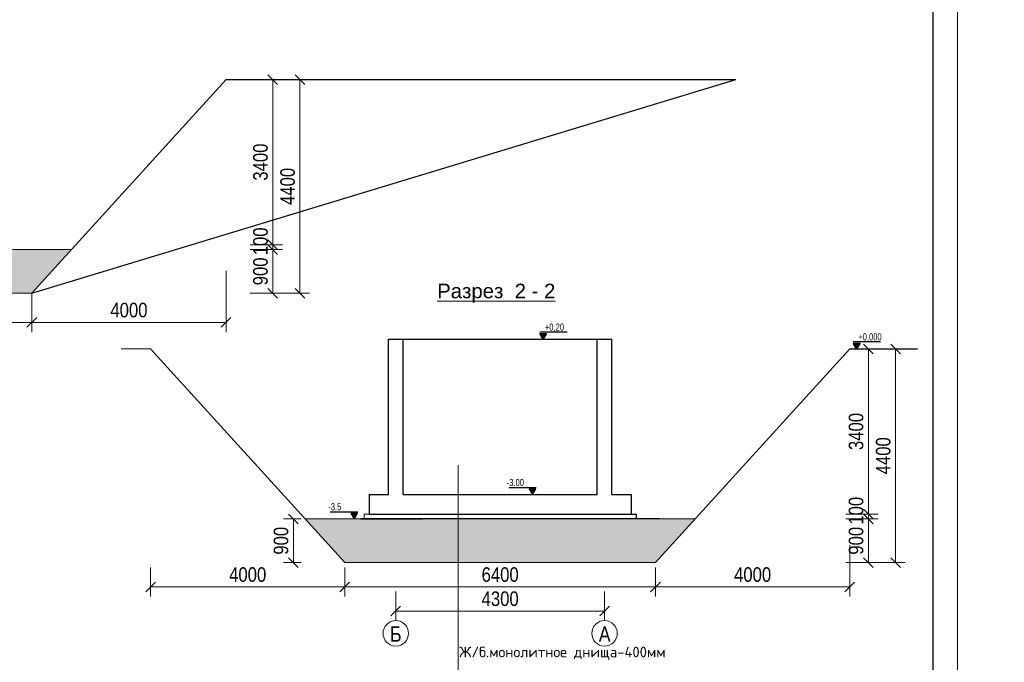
# Model space of a CAD drawing. Extents: x -764262 to 2885205, y 359641 to 616597.
# Tile 76 of 97: x 660743 to 681023, y 459875 to 473108. Entities that reach past the tile are written whole.
import ezdxf

# ---------------------------------------------------------------- set-up
doc = ezdxf.new("R2010")
doc.units = 0
doc.header["$LTSCALE"] = 50
doc.header["$MEASUREMENT"] = 0
doc.layers.get('0').update_dxf_attribs({"linetype": 'CONTINUOUS', "lineweight": 15})
doc.layers.get('DEFPOINTS').update_dxf_attribs({"linetype": 'CONTINUOUS'})
for name, color, linetype, lineweight in [('.', 7, 'CONTINUOUS', 15), ('DUVAR', 7, 'CONTINUOUS', 25), ('GROBETON', 22, 'CONTINUOUS', 30), ('kcd_tx', 7, 'CONTINUOUS', 15), ('M-KOT', 222, 'CONTINUOUS', 13), ('YAZI', 7, 'CONTINUOUS', 5)]:
    doc.layers.add(name, color=color, linetype=linetype, lineweight=lineweight)
doc.layers.add('2D - Общий_Ном._пера__24', color=7, linetype='CONTINUOUS', lineweight=18, true_color=0xd90005)
for name, color, linetype in [('KOT', 1, 'CONTINUOUS'), ('PDF _PDF _0', 7, 'CONTINUOUS'), ('PDF _Текст', 7, 'CONTINUOUS'), ('РУССКИЙ', 3, 'CONTINUOUS')]:
    doc.layers.add(name, color=color, linetype=linetype)
doc.styles.add('arial', font='ARIALN.TTF')
doc.styles.add('PDF ISOCPEUR', font='isocpeur.ttf')
doc.styles.add('ROMANS', font='tromans.shx')
doc.styles.add('Times New Romans', font='times.ttf', dxfattribs={"height": 300})
doc.dimstyles.new('Xikmatillo', dxfattribs={"dimtxt": 300, "dimasz": 200, "dimexe": 200, "dimexo": 0, "dimgap": 100, "dimtad": 1, "dimdec": 0, "dimtxsty": 'arial', "dimblk": 'OBLIQUE', "dimcen": 0, "dimclrd": 7, "dimclre": 7, "dimclrt": 7, "dimadec": 0, "dimazin": 0, "dimtfac": 1, "dimtdec": 0, "dimtmove": 1, "dimatfit": 3, "dimldrblk": 'OBLIQUE', "dimfxl": 200, "dimlwd": 13, "dimlwe": 13, "dimarcsym": 0})

# ---------------------------------------------------------------- blocks, each defined once
blk = doc.blocks.new('_OBLIQUE')
at = {"color": 0, "linetype": 'ByBlock'}
blk.add_line((-0.5, -0.5), (0.5, 0.5), dxfattribs=at)
blk = doc.blocks.new('*D662')
at = {"layer": 'DEFPOINTS', "color": 0, "transparency": 16777216}
for p in [(629593, 467475), (660993, 467475), (660993, 466874)]:
    blk.add_point(p, dxfattribs=at)
at = {"layer": 'kcd_tx', "color": 7, "lineweight": 13, "transparency": 16777216}
for p, q in [((629593, 467475), (629593, 466674)), ((660993, 467475), (660993, 466674)), ((629593, 466874), (660993, 466874))]:
    blk.add_line(p, q, dxfattribs=at)
at = {"layer": 'kcd_tx', "color": 7, "lineweight": 13, "transparency": 16777216, "xscale": 200, "yscale": 200, "zscale": 200, "rotation": 180}
blk.add_blockref('_OBLIQUE', (629593, 466874), dxfattribs=at)
at = {"layer": 'kcd_tx', "color": 7, "lineweight": 13, "transparency": 16777216, "xscale": 200, "yscale": 200, "zscale": 200}
blk.add_blockref('_OBLIQUE', (660993, 466874), dxfattribs=at)
at = {"layer": 'kcd_tx', "color": 7, "transparency": 16777216, "insert": (645293, 467127), "char_height": 300, "width": 941.68, "attachment_point": 5, "style": 'arial'}
blk.add_mtext('31400', dxfattribs=at)
blk = doc.blocks.new('*D663')
at = {"layer": 'DEFPOINTS', "color": 0, "transparency": 16777216}
for p in [(664993, 467934), (660993, 467475), (664993, 466874)]:
    blk.add_point(p, dxfattribs=at)
at = {"layer": 'kcd_tx', "color": 7, "lineweight": 13, "transparency": 16777216}
for p, q in [((664993, 467934), (664993, 466674)), ((660993, 467475), (660993, 466674)), ((660993, 466874), (664993, 466874))]:
    blk.add_line(p, q, dxfattribs=at)
at = {"layer": 'kcd_tx', "color": 7, "lineweight": 13, "transparency": 16777216, "xscale": 200, "yscale": 200, "zscale": 200, "rotation": 180}
blk.add_blockref('_OBLIQUE', (660993, 466874), dxfattribs=at)
at = {"layer": 'kcd_tx', "color": 7, "lineweight": 13, "transparency": 16777216, "xscale": 200, "yscale": 200, "zscale": 200}
blk.add_blockref('_OBLIQUE', (664993, 466874), dxfattribs=at)
at = {"layer": 'kcd_tx', "color": 7, "transparency": 16777216, "insert": (662993, 467127), "char_height": 300, "width": 750.54, "attachment_point": 5, "style": 'arial'}
blk.add_mtext('4000', dxfattribs=at)
blk = doc.blocks.new('KOT1')
at = {"layer": 'KOT'}
blk.add_hatch(color=256, dxfattribs=at).paths.add_polyline_path([(5.9, 10.2), (0, 0), (-5.9, 10.2)])
blk.add_line((42.1, 12.4), (-6.2, 12.4), dxfattribs=at)
blk.add_lwpolyline([(0, 0), (-5.9, 10.2), (5.9, 10.2)], close=True, dxfattribs=at)
at = {"style": 'ROMANS', "width": 0.8}
blk.add_attdef('MMMMMMMMM', (-0.6, 15.1), '', height=12.5, dxfattribs=at)
blk = doc.blocks.new('*D832')
at = {"color": 7, "lineweight": 13, "transparency": 16777216}
for p, q in [((672789, 461331), (672789, 460730)), ((668489, 461095), (668489, 460730)), ((668489, 460930), (672789, 460930))]:
    blk.add_line(p, q, dxfattribs=at)
at = {"layer": 'DEFPOINTS', "color": 0, "transparency": 16777216}
for p in [(672789, 461331), (668489, 461095), (672789, 460930)]:
    blk.add_point(p, dxfattribs=at)
at = {"color": 7, "lineweight": 13, "transparency": 16777216, "xscale": 200, "yscale": 200, "zscale": 200, "rotation": 180}
blk.add_blockref('_OBLIQUE', (668489, 460930), dxfattribs=at)
at = {"color": 7, "lineweight": 13, "transparency": 16777216, "xscale": 200, "yscale": 200, "zscale": 200}
blk.add_blockref('_OBLIQUE', (672789, 460930), dxfattribs=at)
at = {"color": 7, "lineweight": 0, "transparency": 16777216, "insert": (670639, 461183), "char_height": 300, "attachment_point": 5, "style": 'arial'}
blk.add_mtext('4300', dxfattribs=at)
blk = doc.blocks.new('*D833')
at = {"layer": 'DEFPOINTS', "color": 0, "transparency": 16777216}
for p in [(663439, 461828), (667439, 461828), (667439, 461427)]:
    blk.add_point(p, dxfattribs=at)
at = {"layer": 'kcd_tx', "color": 7, "lineweight": 13, "transparency": 16777216}
for p, q in [((663439, 461828), (663439, 461227)), ((667439, 461828), (667439, 461227)), ((663439, 461427), (667439, 461427))]:
    blk.add_line(p, q, dxfattribs=at)
at = {"layer": 'kcd_tx', "color": 7, "lineweight": 13, "transparency": 16777216, "xscale": 200, "yscale": 200, "zscale": 200, "rotation": 180}
blk.add_blockref('_OBLIQUE', (663439, 461427), dxfattribs=at)
at = {"layer": 'kcd_tx', "color": 7, "lineweight": 13, "transparency": 16777216, "xscale": 200, "yscale": 200, "zscale": 200}
blk.add_blockref('_OBLIQUE', (667439, 461427), dxfattribs=at)
at = {"layer": 'kcd_tx', "color": 7, "transparency": 16777216, "insert": (665439, 461680), "char_height": 300, "attachment_point": 5, "style": 'arial'}
blk.add_mtext('4000', dxfattribs=at)
blk = doc.blocks.new('*D834')
at = {"layer": 'DEFPOINTS', "color": 0, "transparency": 16777216}
for p in [(667439, 461828), (673839, 461828), (673839, 461427)]:
    blk.add_point(p, dxfattribs=at)
at = {"layer": 'kcd_tx', "color": 7, "lineweight": 13, "transparency": 16777216}
for p, q in [((667439, 461828), (667439, 461227)), ((673839, 461828), (673839, 461227)), ((667439, 461427), (673839, 461427))]:
    blk.add_line(p, q, dxfattribs=at)
at = {"layer": 'kcd_tx', "color": 7, "lineweight": 13, "transparency": 16777216, "xscale": 200, "yscale": 200, "zscale": 200, "rotation": 180}
blk.add_blockref('_OBLIQUE', (667439, 461427), dxfattribs=at)
at = {"layer": 'kcd_tx', "color": 7, "lineweight": 13, "transparency": 16777216, "xscale": 200, "yscale": 200, "zscale": 200}
blk.add_blockref('_OBLIQUE', (673839, 461427), dxfattribs=at)
at = {"layer": 'kcd_tx', "color": 7, "transparency": 16777216, "insert": (670639, 461680), "char_height": 300, "attachment_point": 5, "style": 'arial'}
blk.add_mtext('6400', dxfattribs=at)
blk = doc.blocks.new('*D835')
at = {"layer": 'DEFPOINTS', "color": 0, "transparency": 16777216}
for p in [(666380, 462828), (666539, 462828), (666539, 461928)]:
    blk.add_point(p, dxfattribs=at)
at = {"layer": 'kcd_tx', "color": 7, "lineweight": 13, "transparency": 16777216}
for p, q in [((666539, 462828), (666180, 462828)), ((666380, 461928), (666380, 462828)), ((666539, 461928), (666180, 461928))]:
    blk.add_line(p, q, dxfattribs=at)
at = {"layer": 'kcd_tx', "color": 7, "lineweight": 13, "transparency": 16777216, "xscale": 200, "yscale": 200, "zscale": 200}
for p, rotation in [((666380, 462828), 90), ((666380, 461928), 270)]:
    blk.add_blockref('_OBLIQUE', p, dxfattribs=dict(at, rotation=rotation))
at = {"layer": 'kcd_tx', "color": 7, "transparency": 16777216, "insert": (666127, 462378), "char_height": 300, "attachment_point": 5, "rotation": 90, "style": 'arial'}
blk.add_mtext('900', dxfattribs=at)
blk = doc.blocks.new('*D836')
at = {"layer": 'DEFPOINTS', "color": 0, "transparency": 16777216}
for p in [(677839, 462286), (673839, 461828), (677839, 461427)]:
    blk.add_point(p, dxfattribs=at)
at = {"layer": 'kcd_tx', "color": 7, "lineweight": 13, "transparency": 16777216}
for p, q in [((677839, 462286), (677839, 461227)), ((673839, 461828), (673839, 461227)), ((673839, 461427), (677839, 461427))]:
    blk.add_line(p, q, dxfattribs=at)
at = {"layer": 'kcd_tx', "color": 7, "lineweight": 13, "transparency": 16777216, "xscale": 200, "yscale": 200, "zscale": 200, "rotation": 180}
blk.add_blockref('_OBLIQUE', (673839, 461427), dxfattribs=at)
at = {"layer": 'kcd_tx', "color": 7, "lineweight": 13, "transparency": 16777216, "xscale": 200, "yscale": 200, "zscale": 200}
blk.add_blockref('_OBLIQUE', (677839, 461427), dxfattribs=at)
at = {"layer": 'kcd_tx', "color": 7, "transparency": 16777216, "insert": (675839, 461680), "char_height": 300, "attachment_point": 5, "style": 'arial'}
blk.add_mtext('4000', dxfattribs=at)
blk = doc.blocks.new('*D837')
at = {"layer": 'DEFPOINTS', "color": 0, "transparency": 16777216}
for p in [(678142, 466328), (678142, 461928), (678783, 461928)]:
    blk.add_point(p, dxfattribs=at)
at = {"layer": 'kcd_tx', "color": 7, "lineweight": 13, "transparency": 16777216}
for p, q in [((678142, 466328), (678983, 466328)), ((678783, 466328), (678783, 461928)), ((678142, 461928), (678983, 461928))]:
    blk.add_line(p, q, dxfattribs=at)
at = {"layer": 'kcd_tx', "color": 7, "lineweight": 13, "transparency": 16777216, "xscale": 200, "yscale": 200, "zscale": 200}
for p, rotation in [((678783, 466328), 90), ((678783, 461928), 270)]:
    blk.add_blockref('_OBLIQUE', p, dxfattribs=dict(at, rotation=rotation))
at = {"layer": 'kcd_tx', "color": 7, "transparency": 16777216, "insert": (678530, 464128), "char_height": 300, "attachment_point": 5, "rotation": 90, "style": 'arial'}
blk.add_mtext('4400', dxfattribs=at)
blk = doc.blocks.new('*D838')
at = {"layer": 'DEFPOINTS', "color": 0, "transparency": 16777216}
for p in [(677839, 466328), (678224, 466328), (677756, 462928)]:
    blk.add_point(p, dxfattribs=at)
at = {"layer": 'kcd_tx', "color": 7, "lineweight": 13, "transparency": 16777216}
for p, q in [((677839, 466328), (678424, 466328)), ((678224, 462928), (678224, 466328)), ((677756, 462928), (678424, 462928))]:
    blk.add_line(p, q, dxfattribs=at)
at = {"layer": 'kcd_tx', "color": 7, "lineweight": 13, "transparency": 16777216, "xscale": 200, "yscale": 200, "zscale": 200}
for p, rotation in [((678224, 466328), 90), ((678224, 462928), 270)]:
    blk.add_blockref('_OBLIQUE', p, dxfattribs=dict(at, rotation=rotation))
at = {"layer": 'kcd_tx', "color": 7, "transparency": 16777216, "insert": (677971, 464628), "char_height": 300, "attachment_point": 5, "rotation": 90, "style": 'arial'}
blk.add_mtext('3400', dxfattribs=at)
blk = doc.blocks.new('*D839')
at = {"layer": 'DEFPOINTS', "color": 0, "transparency": 16777216}
for p in [(677760, 462928), (677760, 462828), (678224, 462828)]:
    blk.add_point(p, dxfattribs=at)
at = {"layer": 'kcd_tx', "color": 7, "lineweight": 13, "transparency": 16777216}
for p, q in [((678224, 462928), (678224, 463128)), ((677760, 462928), (678424, 462928)), ((677760, 462828), (678424, 462828)), ((678224, 462928), (678224, 462828)), ((678224, 462828), (678224, 462628))]:
    blk.add_line(p, q, dxfattribs=at)
at = {"layer": 'kcd_tx', "color": 7, "lineweight": 13, "transparency": 16777216, "xscale": 200, "yscale": 200, "zscale": 200}
for p, rotation in [((678224, 462928), 270), ((678224, 462828), 90)]:
    blk.add_blockref('_OBLIQUE', p, dxfattribs=dict(at, rotation=rotation))
at = {"layer": 'kcd_tx', "color": 7, "transparency": 16777216, "insert": (677971, 462996), "char_height": 300, "attachment_point": 5, "rotation": 90, "style": 'arial'}
blk.add_mtext('100', dxfattribs=at)
blk = doc.blocks.new('*D840')
at = {"layer": 'DEFPOINTS', "color": 0, "transparency": 16777216}
for p in [(677760, 462828), (677760, 461928), (678224, 461928)]:
    blk.add_point(p, dxfattribs=at)
at = {"layer": 'kcd_tx', "color": 7, "lineweight": 13, "transparency": 16777216}
for p, q in [((677760, 462828), (678424, 462828)), ((678224, 462828), (678224, 461928)), ((677760, 461928), (678424, 461928))]:
    blk.add_line(p, q, dxfattribs=at)
at = {"layer": 'kcd_tx', "color": 7, "lineweight": 13, "transparency": 16777216, "xscale": 200, "yscale": 200, "zscale": 200}
for p, rotation in [((678224, 462828), 90), ((678224, 461928), 270)]:
    blk.add_blockref('_OBLIQUE', p, dxfattribs=dict(at, rotation=rotation))
at = {"layer": 'kcd_tx', "color": 7, "transparency": 16777216, "insert": (677971, 462378), "char_height": 300, "attachment_point": 5, "rotation": 90, "style": 'arial'}
blk.add_mtext('900', dxfattribs=at)
blk = doc.blocks.new('*D841')
at = {"layer": 'DEFPOINTS', "color": 0, "transparency": 16777216}
for p in [(665874, 471875), (665874, 467475), (666515, 467475)]:
    blk.add_point(p, dxfattribs=at)
at = {"layer": 'kcd_tx', "color": 7, "lineweight": 13, "transparency": 16777216}
for p, q in [((665874, 471875), (666715, 471875)), ((666515, 471875), (666515, 467475)), ((665874, 467475), (666715, 467475))]:
    blk.add_line(p, q, dxfattribs=at)
at = {"layer": 'kcd_tx', "color": 7, "lineweight": 13, "transparency": 16777216, "xscale": 200, "yscale": 200, "zscale": 200}
for p, rotation in [((666515, 471875), 90), ((666515, 467475), 270)]:
    blk.add_blockref('_OBLIQUE', p, dxfattribs=dict(at, rotation=rotation))
at = {"layer": 'kcd_tx', "color": 7, "transparency": 16777216, "insert": (666262, 469675), "char_height": 300, "attachment_point": 5, "rotation": 90, "style": 'arial'}
blk.add_mtext('4400', dxfattribs=at)
blk = doc.blocks.new('*D842')
at = {"layer": 'DEFPOINTS', "color": 0, "transparency": 16777216}
for p in [(665488, 471875), (665956, 471875), (665488, 468475)]:
    blk.add_point(p, dxfattribs=at)
at = {"layer": 'kcd_tx', "color": 7, "lineweight": 13, "transparency": 16777216}
for p, q in [((665488, 471875), (666156, 471875)), ((665956, 468475), (665956, 471875)), ((665488, 468475), (666156, 468475))]:
    blk.add_line(p, q, dxfattribs=at)
at = {"layer": 'kcd_tx', "color": 7, "lineweight": 13, "transparency": 16777216, "xscale": 200, "yscale": 200, "zscale": 200}
for p, rotation in [((665956, 471875), 90), ((665956, 468475), 270)]:
    blk.add_blockref('_OBLIQUE', p, dxfattribs=dict(at, rotation=rotation))
at = {"layer": 'kcd_tx', "color": 7, "transparency": 16777216, "insert": (665703, 470175), "char_height": 300, "attachment_point": 5, "rotation": 90, "style": 'arial'}
blk.add_mtext('3400', dxfattribs=at)
blk = doc.blocks.new('*D843')
at = {"layer": 'DEFPOINTS', "color": 0, "transparency": 16777216}
for p in [(665492, 468475), (665492, 468375), (665956, 468375)]:
    blk.add_point(p, dxfattribs=at)
at = {"layer": 'kcd_tx', "color": 7, "lineweight": 13, "transparency": 16777216}
for p, q in [((665956, 468475), (665956, 468675)), ((665492, 468475), (666156, 468475)), ((665492, 468375), (666156, 468375)), ((665956, 468475), (665956, 468375)), ((665956, 468375), (665956, 468175))]:
    blk.add_line(p, q, dxfattribs=at)
at = {"layer": 'kcd_tx', "color": 7, "lineweight": 13, "transparency": 16777216, "xscale": 200, "yscale": 200, "zscale": 200}
for p, rotation in [((665956, 468475), 270), ((665956, 468375), 90)]:
    blk.add_blockref('_OBLIQUE', p, dxfattribs=dict(at, rotation=rotation))
at = {"layer": 'kcd_tx', "color": 7, "transparency": 16777216, "insert": (665703, 468543), "char_height": 300, "attachment_point": 5, "rotation": 90, "style": 'arial'}
blk.add_mtext('100', dxfattribs=at)
blk = doc.blocks.new('*D844')
at = {"layer": 'DEFPOINTS', "color": 0, "transparency": 16777216}
for p in [(665492, 468375), (665492, 467475), (665956, 467475)]:
    blk.add_point(p, dxfattribs=at)
at = {"layer": 'kcd_tx', "color": 7, "lineweight": 13, "transparency": 16777216}
for p, q in [((665492, 468375), (666156, 468375)), ((665956, 468375), (665956, 467475)), ((665492, 467475), (666156, 467475))]:
    blk.add_line(p, q, dxfattribs=at)
at = {"layer": 'kcd_tx', "color": 7, "lineweight": 13, "transparency": 16777216, "xscale": 200, "yscale": 200, "zscale": 200}
for p, rotation in [((665956, 468375), 90), ((665956, 467475), 270)]:
    blk.add_blockref('_OBLIQUE', p, dxfattribs=dict(at, rotation=rotation))
at = {"layer": 'kcd_tx', "color": 7, "transparency": 16777216, "insert": (665703, 467925), "char_height": 300, "attachment_point": 5, "rotation": 90, "style": 'arial'}
blk.add_mtext('900', dxfattribs=at)

msp = doc.modelspace()

# ---------------------------------------------------------------- hatches: boundary and pattern name
at = {"layer": '.', "ltscale": 100}
h = msp.add_hatch(dxfattribs=at)
h.set_pattern_fill('GRAVEL', color=256, scale=15)
h.set_pattern_definition([(228.0127875, (-1907905.562, -1344931.41), (-3048.00000024, -3428.9999998), [51.258216, -5074.572546]), (184.969741, (-1907939.852, -1344969.509), (4571.99999819, 381.000021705), [87.96071, -8708.107334]), (132.5104471, (-1908027.482, -1344977.129), (3810.00000161, -4190.99999854), [62.02223, -6140.20842]), (267.273689, (-1908176.072, -1345072.379), (381.0000008, 7619.99999996), [80.10068, -7929.965614]), (292.8336542, (-1908179.882, -1345152.389), (-1905.00000016, 4571.99999993), [78.545055, -7775.97116]), (357.273689, (-1908149.402, -1345224.779), (-7619.99999996, 381.0000008), [80.10068, -7929.965614]), (37.69424047, (-1908069.392, -1345228.589), (-4952.99999978, -3810.000000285), [105.92905, -10486.967297]), (72.25532837, (-1907985.572, -1345163.819), (2667.00000072, 8381.99999977), [100.00793, -9900.78849]), (121.4295656, (-1907955.092, -1345068.569), (-3048.00000043, 4952.99999973), [80.37195, -7956.831855]), (175.2363583, (-1907997.002, -1344999.99), (4190.99999994, -381.00000066), [91.75699, -4496.090542]), (222.3974378, (-1908088.442, -1344992.369), (-4571.999999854, -4191.00000016), [118.66169, -11747.515877]), (138.8140748, (-1907798.882, -1345076.19), (-2666.99999984, 2286.0000002), [40.50068, -4009.584874]), (171.4692344, (-1907829.362, -1345049.519), (4953.00000013, -761.99999914), [77.052297, -7628.19585]), (225, (-1907905.56, -1345038.1), (-5e-14, -381), [53.8814, -484.933966]), (203.1985905, (-1907932.23, -1344992.37), (1905.00000005, 761.9999999), [29.0162, -2872.593355]), (291.8014095, (-1907958.9, -1345003.8), (-381.0000001, 1143), [41.034843, -2010.71295]), (30.9637565, (-1907943.66, -1345041.9), (1143, 762), [66.64795, -2154.944723]), (161.565051, (-1907886.51, -1345007.61), (762, -381), [48.19307, -1156.634718]), (16.3895403, (-1908179.882, -1345003.799), (3810, 1143), [67.5132, -6683.824]), (70.3461759, (-1908115.112, -1344984.75), (-1524.00000014, -4190.99999995), [56.63984, -5607.33235]), (293.1985905, (-1907886.51, -1344931.41), (-761.9999999, 1905.00000005), [58.032015, -2843.57754]), (343.6104597, (-1907863.652, -1344984.749), (-3810.00000008, 1142.99999973), [67.5132, -6683.824]), (339.4439548, (-1908179.88, -1345240.02), (-1905, 762), [65.10528, -3190.160147]), (294.7751406, (-1908118.922, -1345262.88), (-1905.00000227, 4190.99999897), [54.55082, -5400.539007]), (66.8014095, (-1907882.7, -1345312.41), (761.9999999, 1905.00000005), [58.032015, -2843.57754]), (17.3540246, (-1907859.842, -1345259.069), (-4952.9999999, -1524.00000032), [63.86741, -6322.856397]), (69.4439548, (-1908069.39, -1345312.41), (-762, -1905), [32.55264, -3222.712787]), (101.3099325, (-1907905.56, -1345312.41), (-381, 1524), [19.42719, -1923.299245]), (165.9637565, (-1907909.37, -1345293.36), (1143, -381), [78.545055, -1492.35819]), (186.00900596, (-1907985.572, -1345274.309), (3809.99999998, 381.0000002), [72.79005, -7206.20473]), (303.6900675, (-1907943.66, -1345076.19), (-381, 762), [54.94858, -1318.766454]), (353.1572266, (-1907913.182, -1345121.909), (6477.00000004, -761.99999966), [95.933514, -9497.40136]), (60.9453959, (-1907817.932, -1345133.34), (-1524.00000004, -2666.99999998), [39.226236, -3883.40885]), (90, (-1907798.9, -1345099.05), (-381, 381), [22.86, -358.14]), (120.2564372, (-1907993.192, -1345262.88), (1523.99999981, -2667.0000001), [52.930044, -5240.091116]), (48.0127875, (-1908019.862, -1345217.16), (3048.00000025, 3428.99999978), [102.51643, -5023.31433]), (0, (-1907951.3, -1345140.96), (381, 381), [99.06, -281.94]), (325.3048465, (-1907852.222, -1345140.959), (3810.00000144, -2666.99999794), [60.241434, -5963.89751]), (254.0546041, (-1907802.69, -1345175.25), (-381, -1524), [55.47436, -2718.247506]), (207.64597536, (-1907817.932, -1345228.589), (-7239.00000027, -3809.999999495), [90.321765, -8941.869663]), (175.42607874, (-1907897.942, -1345270.499), (-4953, 381), [95.55442, -9459.87697])])
h.paths.add_polyline_path([(638947.812, 468074.764), (639047.812, 468074.764), (639047.812, 467974.764), (637237.992, 467974.764), (637237.992, 468074.764), (637337.992, 468074.764), (637337.992, 468374.764), (628774.72, 468374.764), (629592.902, 467474.764), (660992.902, 467474.764), (661811.05, 468374.764), (638947.812, 468374.764)])
h = msp.add_hatch(dxfattribs=at)
h.set_pattern_fill('GRAVEL', color=256, scale=15)
h.set_pattern_definition([(228.0127875, (-1853220.892, -1350478.48), (-3048.00000024, -3428.9999998), [51.258216, -5074.572546]), (184.969741, (-1853255.182, -1350516.58), (4571.99999819, 381.000021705), [87.96071, -8708.107334]), (132.5104471, (-1853342.812, -1350524.2), (3810.00000161, -4190.99999854), [62.02223, -6140.20842]), (267.273689, (-1853491.402, -1350619.45), (381.0000008, 7619.99999996), [80.10068, -7929.965614]), (292.8336542, (-1853495.212, -1350699.46), (-1905.00000016, 4571.99999993), [78.545055, -7775.97116]), (357.273689, (-1853464.732, -1350771.85), (-7619.99999996, 381.0000008), [80.10068, -7929.965614]), (37.69424047, (-1853384.722, -1350775.659), (-4952.99999978, -3810.000000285), [105.92905, -10486.967297]), (72.25532837, (-1853300.902, -1350710.89), (2667.00000072, 8381.99999977), [100.00793, -9900.78849]), (121.4295656, (-1853270.422, -1350615.64), (-3048.00000043, 4952.99999973), [80.37195, -7956.831855]), (175.2363583, (-1853312.332, -1350547.06), (4190.99999994, -381.00000066), [91.75699, -4496.090542]), (222.3974378, (-1853403.772, -1350539.439), (-4571.999999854, -4191.00000016), [118.66169, -11747.515877]), (138.8140748, (-1853114.212, -1350623.26), (-2666.99999984, 2286.0000002), [40.50068, -4009.584874]), (171.4692344, (-1853144.692, -1350596.59), (4953.00000013, -761.99999914), [77.052297, -7628.19585]), (225, (-1853220.9, -1350585.16), (-5e-14, -381), [53.8814, -484.933966]), (203.1985905, (-1853247.56, -1350539.44), (1905.00000005, 761.9999999), [29.0162, -2872.593355]), (291.8014095, (-1853274.23, -1350550.87), (-381, 1143), [41.034843, -2010.71295]), (30.9637565, (-1853258.99, -1350588.97), (1143, 762), [66.64795, -2154.944723]), (161.565051, (-1853201.84, -1350554.68), (762, -381), [48.19307, -1156.634718]), (16.3895403, (-1853495.212, -1350550.87), (3810, 1143), [67.5132, -6683.824]), (70.3461759, (-1853430.442, -1350531.82), (-1524.00000014, -4190.99999995), [56.63984, -5607.33235]), (293.1985905, (-1853201.84, -1350478.48), (-761.9999999, 1905.00000005), [58.032015, -2843.57754]), (343.6104597, (-1853178.982, -1350531.82), (-3810.00000008, 1142.99999973), [67.5132, -6683.824]), (339.4439548, (-1853495.21, -1350787.09), (-1905, 762), [65.10528, -3190.160147]), (294.7751406, (-1853434.252, -1350809.95), (-1905.00000227, 4190.99999897), [54.55082, -5400.539007]), (66.8014095, (-1853198.03, -1350859.48), (761.9999999, 1905.00000005), [58.032015, -2843.57754]), (17.3540246, (-1853175.172, -1350806.14), (-4952.9999999, -1524.00000032), [63.86741, -6322.856397]), (69.4439548, (-1853384.72, -1350859.48), (-762, -1905), [32.55264, -3222.712787]), (101.3099325, (-1853220.89, -1350859.48), (-381, 1524), [19.42719, -1923.299245]), (165.9637565, (-1853224.7, -1350840.43), (1143, -381), [78.545055, -1492.35819]), (186.00900596, (-1853300.902, -1350821.38), (3809.99999998, 381.0000002), [72.79005, -7206.20473]), (303.6900675, (-1853258.99, -1350623.26), (-381, 762), [54.94858, -1318.766454]), (353.1572266, (-1853228.512, -1350668.98), (6477.00000004, -761.99999966), [95.933514, -9497.40136]), (60.9453959, (-1853133.262, -1350680.41), (-1524.00000004, -2666.99999998), [39.226236, -3883.40885]), (90, (-1853114.2, -1350646.12), (-381, 381), [22.86, -358.14]), (120.2564372, (-1853308.522, -1350809.95), (1523.99999981, -2667.0000001), [52.930044, -5240.091116]), (48.0127875, (-1853335.192, -1350764.23), (3048.00000025, 3428.99999978), [102.51643, -5023.31433]), (0, (-1853266.6, -1350688.03), (381, 381), [99.06, -281.94]), (325.3048465, (-1853167.552, -1350688.03), (3810.00000144, -2666.99999794), [60.241434, -5963.89751]), (254.0546041, (-1853118.02, -1350722.32), (-381, -1524), [55.47436, -2718.247506]), (207.64597536, (-1853133.262, -1350775.66), (-7239.00000027, -3809.999999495), [90.321765, -8941.869663]), (175.42607874, (-1853213.272, -1350817.57), (-4953, 381), [95.55442, -9459.87697])])
edge = h.paths.add_edge_path()
edge.add_line((668690.585, 461939.456), (668690.585, 462827.693))
edge.add_line((668690.585, 462827.693), (666621.28, 462827.693))
edge.add_line((666621.28, 462827.693), (667439.462, 461927.693))
edge.add_line((667439.462, 461927.693), (668690.585, 461927.693))
h.paths.add_polyline_path([(673839.462, 461927.693), (674657.61, 462827.693), (668690.585, 462827.693), (668690.585, 461927.693)])

# ---------------------------------------------------------------- linework, layer by layer
at = {"lineweight": 30, "ltscale": 100}
msp.add_line((660992.902, 467474.764), (675492.532, 471874.764), dxfattribs=at)
for p, q in [((660592.902, 468374.764), (661811.05, 468374.764)), ((629742.902, 467474.764), (660992.902, 467474.764)), ((673839.462, 461927.693), (677839.298, 466327.693))]:
    msp.add_line(p, q)
at = {"color": 0}
for p, q in [((668489.462, 461330.555), (668489.462, 460733.397)), ((672789.462, 461330.555), (672789.462, 460733.397))]:
    msp.add_line(p, q, dxfattribs=at)
msp.add_lwpolyline([(620655.971, 452401.921), (680055.971, 452401.921), (680055.971, 494401.921), (620655.971, 494401.921)], close=True, dxfattribs=at)
at = {"color": 0, "lineweight": 30, "ltscale": 100}
msp.add_lwpolyline([(622655.971, 452901.921), (679555.971, 452901.921), (679555.971, 493901.921), (622655.971, 493901.921)], close=True, dxfattribs=at)
for points in [[(664992.738, 471874.764), (660992.902, 467474.764), (629592.902, 467474.764), (625592.902, 471874.764), (623378.627, 471874.764)], [(677839.298, 466327.693), (673839.462, 461927.693), (667439.462, 461927.693), (663439.462, 466327.693), (662832.324, 466327.693)], [(666621.28, 462827.693), (674657.61, 462827.693)], [(667939.462, 462927.693), (667839.462, 462927.693), (667839.462, 462827.693), (667939.462, 462827.693)]]:
    msp.add_lwpolyline(points)
at = {"color": 0, "linetype": 'ByBlock', "lineweight": 35, "ltscale": 100}
msp.add_lwpolyline([(669039.279, 462827.693), (667771.28, 462827.693)], dxfattribs=at)
at = {"color": 0, "ltscale": 50}
for centre in [(668489.462, 460471.051), (672789.462, 460471.051)]:
    msp.add_circle(centre, 262.346, dxfattribs=at)
at = {"layer": 'DUVAR', "color": 0, "lineweight": 30, "ltscale": 500}
for p, q in [((664992.738, 471874.764), (675492.532, 471874.764)), ((668339.462, 463327.693), (668339.462, 466527.693)), ((668339.462, 466527.693), (672939.462, 466527.693)), ((668639.462, 463327.693), (668639.462, 466527.693)), ((672639.462, 463327.693), (672639.462, 466527.693)), ((672939.462, 463327.693), (672939.462, 466527.693)), ((677839.298, 466327.693), (679236.015, 466327.693)), ((667939.462, 463327.693), (668339.462, 463327.693)), ((667939.462, 463327.693), (667939.462, 462927.693)), ((668639.462, 463327.693), (672639.462, 463327.693)), ((672939.462, 463327.693), (673339.462, 463327.693)), ((672939.462, 463327.693), (673339.462, 463327.693)), ((673339.462, 463327.693), (673339.462, 462927.693)), ((667939.462, 462927.693), (673439.462, 462927.693))]:
    msp.add_line(p, q, dxfattribs=at)
msp.add_lwpolyline([(673339.462, 462927.693), (673439.462, 462927.693), (673439.462, 462827.693)], dxfattribs=at)
at = {"layer": 'GROBETON', "color": 0, "lineweight": 30}
msp.add_line((673917.028, 462827.693), (668839.462, 462827.693), dxfattribs=at)
at = {"layer": 'PDF _PDF _0', "lineweight": 18}
msp.add_lwpolyline([(669770.912, 463935.687), (669770.912, 458712.723), (674585.782, 458712.723)], dxfattribs=at)

# ---------------------------------------------------------------- block references
at = {"layer": 'M-KOT', "color": 0}
ref = msp.add_blockref('KOT1', (671526.741, 466527.693), dxfattribs=dict(at, xscale=11.70883401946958, yscale=11.70883401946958, zscale=11.70883401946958))
ref.add_attrib('MMMMMMMMM', '+0,20', (671558.956, 466704.756), dxfattribs={"layer": '0', "height": 146.3604, "style": 'ROMANS', "width": 0.8})
ref = msp.add_blockref('KOT1', (677982.063, 466327.693), dxfattribs=dict(at, xscale=11.70883401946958, yscale=11.70883401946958, zscale=11.70883401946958))
ref.add_attrib('MMMMMMMMM', '+0,000', (678014.277, 466504.756), dxfattribs={"layer": '0', "height": 146.3604, "style": 'ROMANS', "width": 0.8})
at = {"layer": 'M-KOT', "color": 0, "transparency": 33554648}
ref = msp.add_blockref('KOT1', (671307.515, 463327.693), dxfattribs=dict(at, xscale=-11.70883401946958, yscale=11.70883401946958, zscale=11.70883401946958))
ref.add_attrib('MMMMMMMMM', '-3.00', (670773.493, 463504.756), dxfattribs={"layer": '0', "height": 146.3604, "style": 'ROMANS', "width": 0.8})
ref = msp.add_blockref('KOT1', (667632.597, 462827.693), dxfattribs=dict(at, xscale=-11.70883401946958, yscale=11.70883401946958, zscale=11.70883401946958))
ref.add_attrib('MMMMMMMMM', '-3.5', (667098.575, 463004.756), dxfattribs={"layer": '0', "height": 146.3604, "style": 'ROMANS', "width": 0.8})

# ---------------------------------------------------------------- texts
at = {"layer": '2D - Общий_Ном._пера__24', "color": 0, "style": 'arial'}
for s, p in [('Б', (668370.764, 460297.565)), ('А', (672670.764, 460297.565))]:
    msp.add_text(s, height=316.624, dxfattribs=at).set_placement(p)
at = {"layer": 'PDF _Текст', "insert": (669794.861, 459919.3), "char_height": 218.18601, "attachment_point": 7, "style": 'PDF ISOCPEUR'}
msp.add_mtext('Ж/б.монолитное днища-400мм', dxfattribs=at)
at = {"layer": 'YAZI', "color": 0, "insert": (671776.314, 467671.379), "char_height": 300, "width": 3003.93757, "attachment_point": 3, "style": 'arial'}
msp.add_mtext('{\\fArial|b0|i0|c204|p34;\\LРазрез  2 - 2}', dxfattribs=at)
at = {"layer": 'РУССКИЙ', "color": 0, "insert": (640775.48, 463423.698), "char_height": 260, "width": 19511.0492, "attachment_point": 1, "style": 'Times New Romans'}
msp.add_mtext('{\\fISOCPEUR|b0|i0|c204|p34;\\T0.9;                          Характеристики района строительства\\fISOCPEUR|b0|i0|c0|p34;:\\P\\fISOCPEUR|b0|i0|c204|p34;Проект разработан для следующих условий строительства\\fISOCPEUR|b0|i0|c0|p34;:\\P\\fISOCPEUR|b0|i0|c204|p34;Расчетная зимняя температура воздух   \\fISOCPEUR|b0|i0|c0|p34;-8 °C\\P\\fISOCPEUR|b0|i0|c204|p34;Скоростной напор ветра             \\fISOCPEUR|b0|i0|c0|p34;- 38\\fISOCPEUR|b0|i0|c204|p34;кг\\fISOCPEUR|b0|i0|c0|p34;/\\fISOCPEUR|b0|i0|c204|p34;м\\fISOCPEUR|b0|i0|c0|p34;2\\P\\fISOCPEUR|b0|i0|c204|p34;Вес снегового покрова               \\fISOCPEUR|b0|i0|c0|p34;- 50\\fISOCPEUR|b0|i0|c204|p34;кг\\fISOCPEUR|b0|i0|c0|p34;/\\fISOCPEUR|b0|i0|c204|p34;м\\fISOCPEUR|b0|i0|c0|p34;2\\P\\fISOCPEUR|b0|i0|c204|p34;Сейсмичность площадки              \\fISOCPEUR|b0|i0|c0|p34;- 7 \\fISOCPEUR|b0|i0|c204|p34;баллов\\PКатегория грунтов по сейсмическим свойствам \\fISOCPEUR|b0|i0|c0|p34;- III.\\P\\fISOCPEUR|b0|i0|c204|p34;Расчетная сейсмичность площадки     \\fISOCPEUR|b0|i0|c0|p34;- 8 \\fISOCPEUR|b0|i0|c204|p34;баллов\\PГлубина промерзания грунта           \\fISOCPEUR|b0|i0|c0|p34;-  0.30 \\fISOCPEUR|b0|i0|c204|p34;м\\fISOCPEUR|b0|i0|c0|p34;\\T1;    \\P\\pi768.0842,t10442.25;\\fISOCPEUR|b0|i0|c204|p34;\\LПервый инженерно-геологический элемент (ИГЭ-1)\\fISOCPEUR|b0|i0|c0|p34;\\l – \\fISOCPEUR|b0|i0|c204|p34;Лессовидные супеси\\fISOCPEUR|b0|i0|c0|p34;, \\fISOCPEUR|b0|i0|c204|p34;лёгкие\\fISOCPEUR|b0|i0|c0|p34;,\\P\\pi520,tz;\\fISOCPEUR|b0|i0|c204|p34;коричневого цвета\\fISOCPEUR|b0|i0|c0|p34;, \\fISOCPEUR|b0|i0|c204|p34;твёрдых\\fISOCPEUR|b0|i0|c0|p34;, \\fISOCPEUR|b0|i0|c204|p34;высокопористые\\fISOCPEUR|b0|i0|c0|p34;, \\fISOCPEUR|b0|i0|c204|p34;просадочные\\fISOCPEUR|b0|i0|c0|p34;, \\fISOCPEUR|b0|i0|c204|p34;залегающие выше УПВ\\fISOCPEUR|b0|i0|c0|p34;..\\fISOCPEUR|b0|i0|c204|p34;Мощность грунтов данного \\P\\pi0;элемента 10\\fISOCPEUR|b0|i0|c0|p34;,0 \\fISOCPEUR|b0|i0|c204|p34;м\\fISOCPEUR|b0|i0|c0|p34;.\\fISOCPEUR|b0|i0|c204|p34;Тип грунтовых условий по просадочности согласно КМК \\fISOCPEUR|b0|i0|c0|p34;2.02.01-98 – II (\\fISOCPEUR|b0|i0|c204|p34;второй\\fISOCPEUR|b0|i0|c0|p34;).\\fISOCPEUR|b0|i0|c204|p34;Суммарная величина \\Pпросадки от собственного веса грунта \\fISOCPEUR|b0|i0|c0|p34;(\\fISOCPEUR|b0|i0|c204|p34;при замочке её водой до\\P\\pi768.0842,t10442.25;полного водонасыщения\\fISOCPEUR|b0|i0|c0|p34;) \\fISOCPEUR|b0|i0|c204|p34;на вскрытую глубину от Ск\\fISOCPEUR|b0|i0|c0|p34;-1 7,1\\fISOCPEUR|b0|i0|c204|p34;см\\fISOCPEUR|b0|i0|c0|p34;.\\fISOCPEUR|b0|i0|c204|p34;\\T0.9;Со следующими характеристиками\\fISOCPEUR|b0|i0|c0|p34;:\\fISOCPEUR|b0|i0|c204|p34; Плотность  грунта \\fISOCPEUR|b0|i0|c0|p34;= 1.\\fISOCPEUR|b0|i0|c204|p34;64\\fISOCPEUR|b0|i0|c0|p34; \\fISOCPEUR|b0|i0|c204|p34;т\\fISOCPEUR|b0|i0|c0|p34;/\\fISOCPEUR|b0|i0|c204|p34;м\\fISOCPEUR|b0|i0|c0|p34;3; \\fISOCPEUR|b0|i0|c204|p34;Уд\\fISOCPEUR|b0|i0|c0|p34;.\\fISOCPEUR|b0|i0|c204|p34;сцепление  \\fISOCPEUR|b0|i0|c0|p34;= \\fISOCPEUR|b0|i0|c204|p34;5\\fISOCPEUR|b0|i0|c0|p34; \\fISOCPEUR|b0|i0|c204|p34;кПа\\fISOCPEUR|b0|i0|c0|p34;.\\fISOCPEUR|b0|i0|c204|p34;Угол внутреннего трения  \\fISOCPEUR|b0|i0|c0|p34;=2\\fISOCPEUR|b0|i0|c204|p34;3\\fISOCPEUR|b0|i0|c0|p34;°.\\P\\pi0,tz;\\fISOCPEUR|b0|i0|c204|p34;\\T1;Подземные воды в период изысканий \\fISOCPEUR|b0|i0|c0|p34;(\\fISOCPEUR|b0|i0|c204|p34;май \\fISOCPEUR|b0|i0|c0|p34;2026 \\fISOCPEUR|b0|i0|c204|p34;г\\fISOCPEUR|b0|i0|c0|p34;) \\fISOCPEUR|b0|i0|c204|p34;не вскрыты на глубинах \\fISOCPEUR|b0|i0|c0|p34;10,0\\fISOCPEUR|b0|i0|c204|p34;м\\fISOCPEUR|b0|i0|c0|p34;, \\fISOCPEUR|b0|i0|c204|p34;от поверхности земли\\fISOCPEUR|b0|i0|c0|p34;. \\fISOCPEUR|b0|i0|c204|p34;Примечание\\fISOCPEUR|b0|i0|c0|p34;:  \\fISOCPEUR|b0|i0|c204|p34;Группы  грунтов  приведены  для  разработки  одноковшовыми  экскаваторами\\fISOCPEUR|b0|i0|c0|p34;. \\fISOCPEUR|b0|i0|c204|p34;Основанием под фундаменты будет служить грунтовая подушка из суглинки\\fISOCPEUR|b0|i0|c0|p34;:\\fISOCPEUR|b0|i0|c204|p34;Указания по производству работ\\fISOCPEUR|b0|i0|c0|p34;:\\P\\fISOCPEUR|b0|i0|c204|p34;Отрыть котлован по заданным размерам и отметкам\\fISOCPEUR|b0|i0|c0|p34;.\\A1;\\fISOCPEUR|b0|i0|c204|p34;Полив водой уплотняемого грунта насыпей\\A0;\\fISOCPEUR|b0|i0|c0|p34;.\\P  \\fISOCPEUR|b0|i0|c204|p34;Подушку также отсыпать слоями \\fISOCPEUR|b0|i0|c0|p34;- 30 \\fISOCPEUR|b0|i0|c204|p34;см\\fISOCPEUR|b0|i0|c0|p34;. \\fISOCPEUR|b0|i0|c204|p34;\\C7;суглинки\\fISOCPEUR|b0|i0|c0|p34;\\C0;,  \\fISOCPEUR|b0|i0|c204|p34;уплотнения послойна послойном укатками\\fISOCPEUR|b0|i0|c0|p34;. \\fISOCPEUR|b0|i0|c204|p34;После уплотнения на границе уплотненной толщи должны быть получены характеристики \\fISOCPEUR|b0|i0|c0|p34;1.65 \\fISOCPEUR|b0|i0|c204|p34;т\\fISOCPEUR|b0|i0|c0|p34;/\\fISOCPEUR|b0|i0|c204|p34;м\\fISOCPEUR|b0|i0|c0|p34;³. \\fISOCPEUR|b0|i0|c204|p34;указанным на чертеже\\fISOCPEUR|b0|i0|c0|p34;. \\P\\fISOCPEUR|b0|i0|c204|p34;Котлован должен быть принят и освидетельствован специалистом инженером\\fISOCPEUR|b0|i0|c0|p34;-\\fISOCPEUR|b0|i0|c204|p34;геологом\\fISOCPEUR|b0|i0|c0|p34;.}', dxfattribs=at)

# ---------------------------------------------------------------- dimensions: what is measured, and where the dimension line sits
at = {"color": 0, "lineweight": 0}
dim = msp.add_linear_dim(base=(672789.462, 460930.219), p1=(668489.462, 461095.43), p2=(672789.462, 461330.555), text='4300', dimstyle='Xikmatillo', dxfattribs=at)
dim.commit()
dim.dimension.update_dxf_attribs({"geometry": '*D832', "text_midpoint": (670639.462, 461183.391)})
at = {"layer": 'kcd_tx'}
for base, p1, p2, picture, middle in [((665955.752, 471874.764), (665488.252, 468474.764), (665488.252, 471874.764), '*D842', (665702.58, 470174.764)), ((666515.143, 467474.764), (665874.194, 471874.764), (665874.194, 467474.764), '*D841', (666261.972, 469674.764)), ((665955.752, 467474.764), (665491.825, 468374.764), (665491.825, 467474.764), '*D844', (665702.58, 467924.764)), ((678223.934, 466327.693), (677756.434, 462927.693), (677839.298, 466327.693), '*D838', (677970.762, 464627.693)), ((678783.325, 461927.693), (678142.376, 466327.693), (678142.376, 461927.693), '*D837', (678530.154, 464127.693)), ((678223.934, 461927.693), (677760.007, 462827.693), (677760.007, 461927.693), '*D840', (677970.762, 462377.693))]:
    dim = msp.add_linear_dim(base=base, p1=p1, p2=p2, angle=90, dimstyle='Xikmatillo', dxfattribs=at)
    dim.commit()
    dim.dimension.update_dxf_attribs({"geometry": picture, "text_midpoint": middle})
for base, p1, p2, picture, middle in [((665955.752, 468374.764), (665491.825, 468474.764), (665491.825, 468374.764), '*D843', (665955.752, 468542.805)), ((678223.934, 462827.693), (677760.007, 462927.693), (677760.007, 462827.693), '*D839', (678223.934, 462995.735)), ((666380.189, 462827.693), (666538.827, 461927.693), (666538.827, 462827.693), '*D835', (666380.189, 462377.693))]:
    dim = msp.add_linear_dim(base=base, p1=p1, p2=p2, angle=90, dimstyle='Xikmatillo', dxfattribs=at)
    dim.commit()
    dim.dimension.update_dxf_attribs({"geometry": picture, "text_midpoint": middle, "dimtype": 160})
for base, p1, p2, picture, middle in [((664992.738, 466873.544), (660992.902, 467474.764), (664992.738, 467933.504), '*D663', (662992.82, 467126.716)), ((660992.902, 466873.544), (629592.902, 467474.764), (660992.902, 467474.764), '*D662', (645292.902, 467126.716)), ((677839.298, 461427.083), (673839.462, 461827.693), (677839.298, 462286.433), '*D836', (675839.38, 461680.255)), ((667439.462, 461427.083), (663439.462, 461827.693), (667439.462, 461827.693), '*D833', (665439.462, 461680.255))]:
    dim = msp.add_linear_dim(base=base, p1=p1, p2=p2, dimstyle='Xikmatillo', dxfattribs=at)
    dim.commit()
    dim.dimension.update_dxf_attribs({"geometry": picture, "text_midpoint": middle})
dim = msp.add_linear_dim(base=(673839.462, 461427.083), p1=(667439.462, 461827.693), p2=(673839.462, 461827.693), text='6400', dimstyle='Xikmatillo', dxfattribs=at)
dim.commit()
dim.dimension.update_dxf_attribs({"geometry": '*D834', "text_midpoint": (670639.462, 461680.255)})

doc.saveas('drawing.dxf')
